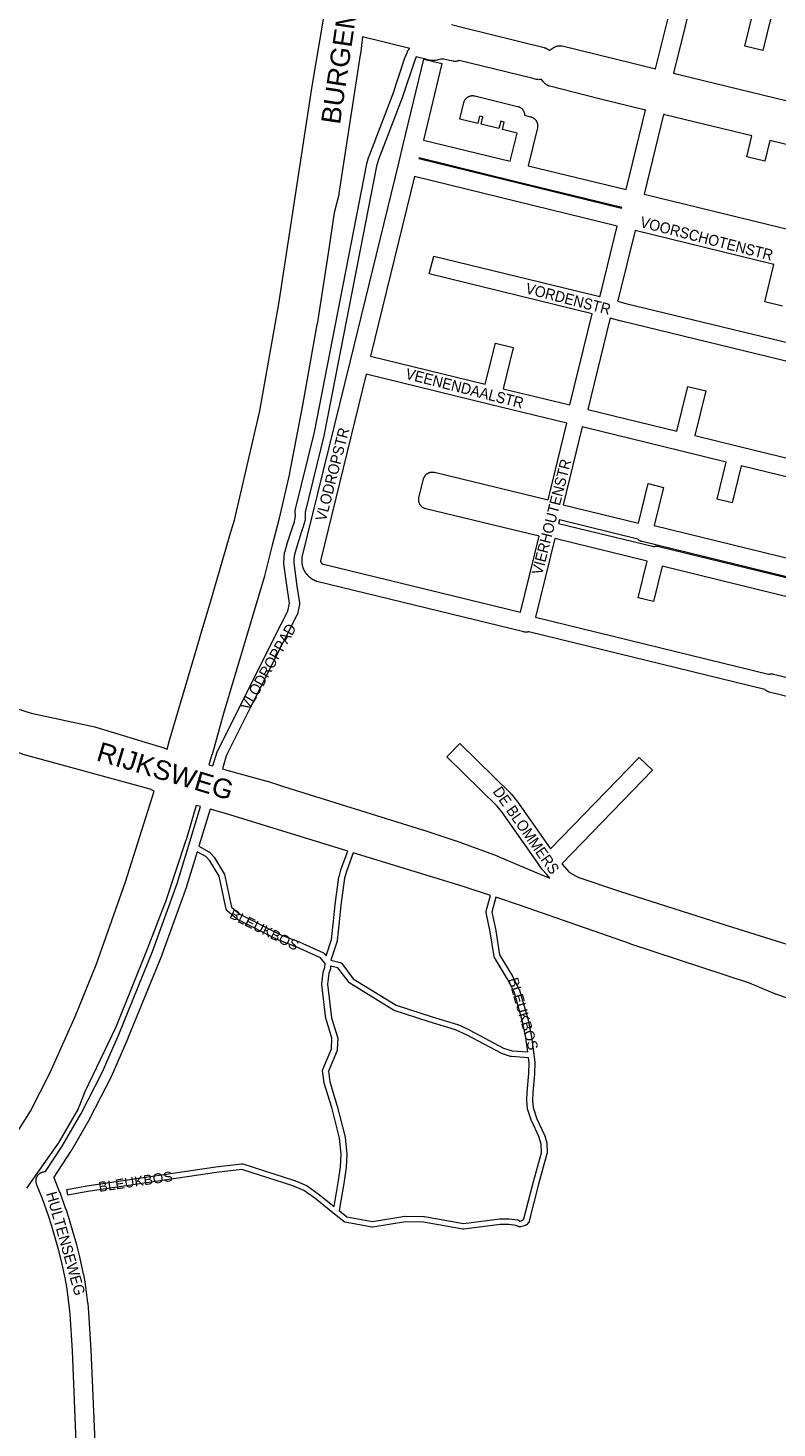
# Model space of a CAD drawing. Header units: metres. Extents: x 123819 to 142731, y 393440 to 405763.
# Tile 13 of 256: x 125895 to 126423, y 397426 to 398413. Entities that reach past the tile are written whole.
import ezdxf
from ezdxf.enums import TextEntityAlignment as Align

# ---------------------------------------------------------------- set-up
doc = ezdxf.new("R2010")
doc.units = ezdxf.units.M
doc.header["$MEASUREMENT"] = 0
for name, color, linetype, lineweight in [('gs-anno-wegen algemeen tekst', 7, 'Continuous', 0), ('gs-knt-aanvullende hoofdweg', 7, 'Continuous', 0), ('gs-knt-hoofdweg', 7, 'Continuous', 0), ('gs-knt-paden', 7, 'Continuous', 0), ('gs-knt-wegen algemeen', 7, 'Continuous', 0), ('gs-vlk-plantopografie wegen algemeen', 7, 'Continuous', 0)]:
    doc.layers.add(name, color=color, linetype=linetype, lineweight=lineweight)
doc.styles.add('1.25mm', font='arial.ttf', dxfattribs={"height": 0.002})
doc.styles.add('Style-Arial', font='arial.ttf')

msp = doc.modelspace()

# ---------------------------------------------------------------- linework, layer by layer
at = {"layer": 'gs-anno-wegen algemeen tekst', "color": 7, "linetype": 'Continuous', "flags": 128}
for points in [[(126262.04, 398080.64), (126275.13, 398134.57)], [(126285.84, 398131.95), (126272.51, 398077.06)], [(126398.21, 398104.46), (126391.86, 398078.48), (126391.85, 398078.48)], [(126343.28, 398089.34), (126336.68, 398062.4)], [(126325.11, 398052.85), (126269.89, 398066.36)], [(126269.3, 398063.95), (126336.45, 398047.53)], [(126242.48, 398001.28), (126255.71, 398054.89)], [(126266.66, 398053.25), (126252.95, 397997.69)], [(126342.31, 398033.72), (126336.19, 398008.71), (126336.18, 398008.71)], [(126252.95, 397997.69), (126417.41, 397957.45)], [(126414.79, 397946.75), (126248.33, 397987.47)], [(126414.8, 397946.75), (126414.79, 397946.75), (126414.79, 397946.75)]]:
    msp.add_lwpolyline(points, dxfattribs=at)
for points in [[(126391.85, 398078.48), (126391.85, 398078.48), (126381.16, 398081.09, -0.368199), (126381.15, 398081.1), (126387.51, 398107.08)], [(126272.51, 398077.06), (126325.74, 398064.04), (126332.57, 398091.96, -0.384774), (126332.58, 398091.97), (126343.26, 398089.35), (126343.27, 398089.35, -0.399813), (126343.28, 398089.34), (126343.28, 398089.34)], [(126336.18, 398008.71), (126336.18, 398008.71), (126325.49, 398011.32, -0.368201), (126325.49, 398011.33), (126331.84, 398037.31), (126266.66, 398053.25)]]:
    msp.add_lwpolyline(points, format="xyb", dxfattribs=at)
at = {"layer": 'gs-knt-aanvullende hoofdweg', "color": 7, "linetype": 'Continuous', "flags": 128}
for points in [[(126193.69, 398415.84), (126201.98, 398413.78), (126259.11, 398399.61), (126259.12, 398399.61), (126259.47, 398399.51), (126259.47, 398399.51), (126259.82, 398399.4), (126259.82, 398399.4), (126260.16, 398399.27), (126260.17, 398399.26), (126260.5, 398399.12), (126260.5, 398399.12), (126260.83, 398398.95), (126260.83, 398398.95), (126261.15, 398398.77), (126261.15, 398398.77), (126261.46, 398398.58), (126261.76, 398398.36), (126262.06, 398398.14), (126262.33, 398397.9), (126262.6, 398397.65), (126262.6, 398397.65), (126262.6, 398397.65)], [(126164.46, 398398.99), (126130.99, 398407.19)], [(126262.6, 398397.65), (126262.63, 398397.62), (126266.28, 398399.83), (126266.6, 398400.01), (126266.93, 398400.17), (126267.27, 398400.32), (126267.61, 398400.46), (126267.96, 398400.58), (126268.31, 398400.67), (126268.67, 398400.76), (126269.03, 398400.82), (126269.39, 398400.87), (126269.76, 398400.9), (126270.13, 398400.91), (126270.5, 398400.9), (126270.86, 398400.88), (126271.23, 398400.83), (126271.59, 398400.77), (126271.95, 398400.7), (126321.63, 398388.59), (126336.76, 398384.91), (126337.12, 398384.81), (126337.47, 398384.7), (126337.78, 398384.58)], [(126330.67, 398355.52), (126330.44, 398355.55), (126330.4, 398355.55), (126330.07, 398355.61), (126330.05, 398355.61), (126329.71, 398355.69), (126297.9, 398363.53), (126297.86, 398363.54), (126263.18, 398372.29), (126262.83, 398372.39), (126262.48, 398372.5), (126262.14, 398372.64), (126261.81, 398372.79), (126261.48, 398372.95), (126261.16, 398373.13), (126260.85, 398373.33), (126260.55, 398373.54), (126260.26, 398373.76), (126259.99, 398374), (126259.72, 398374.25), (126259.47, 398374.52), (126259.23, 398374.79), (126259, 398375.08), (126258.79, 398375.38), (126257.23, 398377.17), (126256.87, 398377.09), (126256.51, 398377.02), (126256.14, 398376.98), (126255.78, 398376.95), (126255.41, 398376.94), (126255.04, 398376.95), (126254.67, 398376.97), (126254.31, 398377.01), (126253.95, 398377.07), (126253.59, 398377.15), (126250.56, 398377.89), (126199.22, 398390.48)], [(126350.44, 398381.51), (126350.67, 398381.48), (126350.71, 398381.47), (126351.03, 398381.42), (126351.06, 398381.41), (126351.39, 398381.34), (126351.4, 398381.34), (126355.01, 398380.46), (126445.95, 398358.28), (126445.99, 398358.27), (126446.46, 398358.16)], [(126405.69, 398337.22), (126344.35, 398352.15), (126344.3, 398352.17), (126343.99, 398352.25), (126343.95, 398352.26), (126343.64, 398352.36), (126343.6, 398352.37), (126343.33, 398352.47)], [(126672.28, 398271.99), (126657.14, 398275.62), (126657.03, 398275.64), (126633.72, 398281.59), (126633.71, 398281.6), (126518.44, 398309.58), (126518.42, 398309.59), (126518.4, 398309.59), (126503.56, 398313.22), (126503.5, 398313.24), (126496.21, 398315.09), (126480.66, 398318.94), (126480.66, 398318.94), (126468.76, 398321.75), (126468.7, 398321.76), (126468.69, 398321.76), (126418.34, 398334.13)]]:
    msp.add_lwpolyline(points, dxfattribs=at)
at = {"layer": 'gs-knt-hoofdweg', "color": 7, "linetype": 'Continuous', "flags": 128}
for points in [[(125993.15, 397904.56), (125994.73, 397909.96), (126016.2, 397983.3), (126016.22, 397983.38), (126023.57, 398007.56), (126037.2, 398054.75), (126037.23, 398054.85), (126040.68, 398066.26), (126058.66, 398143.26), (126072.1, 398218.87), (126095.54, 398372.31), (126095.57, 398372.45), (126103.83, 398420.99)], [(126130.99, 398407.19), (126129.51, 398394.84), (126129.47, 398394.58), (126114.45, 398296.57), (126114.4, 398296.31), (126114.35, 398296.06), (126114.29, 398295.8), (126111.02, 398283.01), (126106.79, 398254.58), (126106.78, 398254.52), (126098.96, 398204.52), (126098.93, 398204.34), (126088.65, 398147.28), (126088.64, 398147.21), (126079.59, 398099.51), (126079.53, 398099.22), (126072.33, 398067.62), (126072.27, 398067.39), (126067.39, 398048.61), (126062.02, 398026.98), (126061.92, 398026.62), (126033.11, 397929.89), (126024.89, 397900.97), (126024.83, 397900.77), (126022.62, 397893.71)], [(125984.08, 397875.13), (125981.39, 397876.41), (125891.7, 397900.92), (125891.38, 397901.01), (125827.23, 397921.44), (125736.33, 397948.97)], [(125833.64, 397950.28), (125897.34, 397930), (125942.31, 397920.31), (125942.64, 397920.24), (125942.97, 397920.14), (125990.88, 397905.5), (125991.18, 397905.4), (125991.48, 397905.29), (125991.77, 397905.17), (125993.15, 397904.56)], [(126022.62, 397893.71), (126025.54, 397892.81)], [(126032.25, 397890.75), (126035.35, 397889.8)], [(126035.35, 397889.8), (126063.58, 397882.14), (126063.93, 397882.04), (126075.27, 397878.4), (126173.43, 397847.72), (126173.56, 397847.68), (126196.86, 397839.95), (126197.09, 397839.87), (126225.93, 397829.31), (126226.12, 397829.24), (126226.31, 397829.16), (126252.25, 397818.11), (126263.18, 397813.66)], [(125654.49, 397421.66), (125701.6, 397454.76), (125722.6, 397470.25), (125746.7, 397489.29), (125777.34, 397514.39), (125796.37, 397530.66), (125821.81, 397553.53), (125843.45, 397577.14), (125859.5, 397597.48), (125859.66, 397597.68), (125866.19, 397605.42), (125882.42, 397626.5), (125896.99, 397649.19), (125910.64, 397676.66), (125928.44, 397715.96), (125943.3, 397752.59), (125963.91, 397811.03), (125984.08, 397875.13)], [(126013.76, 397864.95), (126006.6, 397840.7), (126006.52, 397840.45), (125992.09, 397796.86), (125992.03, 397796.67), (125991.95, 397796.47), (125979.12, 397763.54), (125979.1, 397763.47), (125957.15, 397708.59), (125957.05, 397708.34), (125956.94, 397708.1), (125935.25, 397662.88), (125930.87, 397651.98), (125930.72, 397651.64), (125930.56, 397651.31), (125930.38, 397650.98), (125916.78, 397627.33), (125916.59, 397627.01), (125916.39, 397626.71), (125893.98, 397594.86)], [(126016.84, 397864.11), (126013.76, 397864.95)], [(126120.69, 397832.8), (126034.44, 397859.37), (126023.63, 397862.28)], [(126221.35, 397801.4), (126201.94, 397807.85), (126124.53, 397831.62)], [(126271.56, 397823.86), (126276.71, 397817.95), (126282.8, 397814.26), (126313, 397804.28), (126388.15, 397780.34), (126442.25, 397763.37)], [(126519.22, 397701.97), (126460.76, 397718.79), (126460.41, 397718.9), (126422.43, 397731.78), (126422.15, 397731.88), (126421.87, 397732), (126404.03, 397739.59), (126320.3, 397767.18), (126320.16, 397767.22), (126241.7, 397794.63), (126225.17, 397800.13)]]:
    msp.add_lwpolyline(points, dxfattribs=at)
at = {"layer": 'gs-knt-paden', "color": 7, "linetype": 'Continuous', "flags": 128}
msp.add_lwpolyline([(126225.17, 397800.13), (126222.3, 397789.73), (126225.01, 397776.65), (126225.03, 397776.56), (126227.7, 397759.49), (126236.74, 397744.46), (126236.77, 397744.41), (126236.8, 397744.36), (126241.64, 397735.1), (126241.67, 397735.03), (126241.71, 397734.96), (126241.74, 397734.88), (126241.76, 397734.81), (126241.79, 397734.73), (126247.85, 397713.65), (126247.87, 397713.57), (126247.89, 397713.49), (126250.24, 397701.75), (126250.26, 397701.68), (126250.27, 397701.6), (126252.48, 397683.8), (126252.49, 397683.71), (126252.5, 397683.62), (126252.5, 397683.53), (126252.41, 397675.65), (126252.41, 397675.57), (126252.4, 397675.49), (126251.22, 397662.47), (126250.91, 397656.88), (126251.35, 397651.92), (126254.07, 397643.82), (126259.21, 397632.9), (126259.25, 397632.83), (126259.27, 397632.76), (126259.3, 397632.69), (126259.32, 397632.62), (126261.02, 397626.9), (126261.05, 397626.81), (126261.07, 397626.72), (126261.08, 397626.63), (126261.1, 397626.54), (126261.1, 397626.45), (126261.11, 397626.35), (126261.2, 397619.7), (126261.2, 397619.6), (126261.19, 397619.51), (126261.18, 397619.41), (126261.17, 397619.32), (126261.15, 397619.23), (126261.12, 397619.14), (126255.23, 397597.78), (126248.69, 397571.81), (126248.66, 397571.73), (126248.63, 397571.64), (126248.6, 397571.56), (126248.57, 397571.47), (126248.53, 397571.39), (126248.49, 397571.32), (126248.44, 397571.24), (126248.39, 397571.16), (126248.34, 397571.09), (126248.28, 397571.02), (126246.89, 397569.34), (126246.83, 397569.27), (126246.77, 397569.2), (126246.7, 397569.14), (126246.63, 397569.08), (126246.56, 397569.02), (126246.49, 397568.97), (126246.41, 397568.92), (126246.33, 397568.87), (126246.25, 397568.83), (126246.17, 397568.79), (126246.08, 397568.75), (126246, 397568.72), (126245.91, 397568.69), (126242.46, 397567.69), (126242.36, 397567.66), (126242.27, 397567.64), (126242.18, 397567.63), (126242.08, 397567.61), (126241.99, 397567.61), (126241.89, 397567.61), (126241.8, 397567.61), (126241.71, 397567.61), (126241.61, 397567.62), (126241.52, 397567.64), (126241.43, 397567.66), (126241.33, 397567.68), (126241.24, 397567.71), (126241.15, 397567.75), (126241.07, 397567.78), (126240.98, 397567.82), (126240.9, 397567.87), (126239.46, 397568.68), (126234.2, 397569.28), (126228.22, 397569.21), (126202.4, 397566.02), (126202.32, 397566.01), (126202.23, 397566.01), (126202.15, 397566.01), (126202.06, 397566.01), (126201.98, 397566.01), (126201.89, 397566.02), (126201.81, 397566.04), (126174.1, 397570.9), (126161.26, 397571.16), (126138.31, 397567.39), (126138.23, 397567.38), (126138.14, 397567.37), (126138.05, 397567.37), (126137.96, 397567.36), (126137.87, 397567.37), (126137.79, 397567.37), (126137.7, 397567.38), (126137.61, 397567.4), (126118.77, 397570.97), (126118.68, 397570.99), (126118.58, 397571.02), (126118.49, 397571.05), (126118.4, 397571.08), (126118.31, 397571.12), (126118.22, 397571.16), (126118.14, 397571.21), (126118.05, 397571.26), (126117.97, 397571.31), (126117.9, 397571.37), (126111.19, 397576.7), (126111.18, 397576.71), (126097.36, 397587.84), (126089.77, 397593.28), (126081.78, 397596.63), (126045.81, 397608.14), (126028.04, 397606.06), (125937.25, 397592.58), (125923.18, 397589.98), (125923.18, 397589.98, -0.462824), (125923.17, 397589.98), (125923.17, 397589.98), (125922.44, 397593.92, -0.371359), (125922.45, 397593.93), (125936.55, 397596.54), (125936.62, 397596.55), (126027.48, 397610.04), (126027.54, 397610.04), (126045.78, 397612.19), (126045.87, 397612.2), (126045.97, 397612.2), (126046.06, 397612.2), (126046.16, 397612.2), (126046.25, 397612.19), (126046.35, 397612.17), (126046.44, 397612.15), (126046.53, 397612.13), (126046.62, 397612.11), (126083.08, 397600.43), (126083.17, 397600.4), (126083.25, 397600.37), (126091.53, 397596.9), (126091.61, 397596.87), (126091.69, 397596.83), (126091.77, 397596.78), (126091.85, 397596.73), (126091.92, 397596.68), (126099.75, 397591.07), (126099.8, 397591.04), (126099.84, 397591.01), (126111.03, 397582), (126114.12, 397600.41), (126115.52, 397610.1), (126115.99, 397618.98), (126114.78, 397630.15), (126109.29, 397651.75), (126104, 397668.97), (126103.97, 397669.05), (126103.95, 397669.14), (126103.93, 397669.22), (126103.92, 397669.31), (126102.9, 397677.65), (126102.89, 397677.74), (126102.89, 397677.84), (126102.89, 397677.93), (126102.89, 397678.03), (126102.9, 397678.12), (126102.91, 397678.22), (126102.93, 397678.31), (126102.95, 397678.4), (126102.98, 397678.49), (126103.01, 397678.58), (126103.04, 397678.67), (126109.22, 397693.31), (126109.49, 397700.7), (126105.33, 397714.11), (126105.31, 397714.2), (126105.29, 397714.29), (126105.27, 397714.38), (126105.26, 397714.47), (126102.35, 397738.54), (126102.34, 397738.63), (126102.33, 397738.73), (126102.33, 397738.82), (126102.34, 397738.92), (126102.35, 397739.01), (126103.29, 397747.02), (126103.3, 397747.1), (126103.31, 397747.18), (126103.33, 397747.26), (126103.35, 397747.34), (126103.37, 397747.42), (126104.46, 397750.71), (126104.62, 397753.45), (126101.44, 397757.46), (126084.78, 397765.04), (126071.96, 397769.92), (126071.9, 397769.94), (126071.84, 397769.97), (126071.78, 397770), (126042.51, 397784.68), (126042.43, 397784.72), (126042.36, 397784.77), (126042.29, 397784.81), (126042.22, 397784.86), (126042.15, 397784.91), (126042.08, 397784.97), (126035.56, 397790.68), (126035.5, 397790.74), (126035.43, 397790.81), (126035.37, 397790.88), (126035.31, 397790.95), (126035.26, 397791.02), (126035.2, 397791.1), (126035.16, 397791.17), (126035.11, 397791.25), (126035.07, 397791.34), (126035.03, 397791.42), (126035, 397791.5), (126034.97, 397791.59), (126034.94, 397791.68), (126034.92, 397791.77), (126029.91, 397814.97), (126023.25, 397825.83), (126020.52, 397828.89), (126014.45, 397832.2)], format="xyb", dxfattribs=at)
for points in [[(126015.65, 397836.13), (126022.75, 397832.25), (126022.83, 397832.21), (126022.9, 397832.16), (126022.97, 397832.11), (126023.04, 397832.06), (126023.11, 397832), (126023.17, 397831.95), (126023.23, 397831.89), (126023.29, 397831.82), (126026.37, 397828.37), (126026.43, 397828.3), (126026.48, 397828.23), (126026.53, 397828.16), (126026.58, 397828.08), (126033.51, 397816.78), (126033.56, 397816.7), (126033.61, 397816.61), (126033.65, 397816.53), (126033.68, 397816.44), (126033.71, 397816.34), (126033.74, 397816.25), (126033.76, 397816.16), (126038.71, 397793.27), (126044.54, 397788.16), (126073.49, 397773.64), (126086.27, 397768.78), (126086.33, 397768.75), (126086.39, 397768.73), (126103.54, 397760.92), (126103.63, 397760.88), (126103.71, 397760.83), (126103.79, 397760.78), (126103.87, 397760.73), (126103.95, 397760.67), (126104.02, 397760.61), (126104.09, 397760.55), (126104.16, 397760.48), (126104.22, 397760.41), (126104.29, 397760.34)], [(126104.29, 397760.34), (126105.48, 397758.84), (126109.17, 397770.27), (126110.64, 397783.22), (126111.7, 397795), (126111.7, 397795.06), (126111.71, 397795.11), (126114.43, 397814.41), (126114.45, 397814.5), (126114.47, 397814.59), (126114.49, 397814.68), (126116.02, 397820.16), (126116.05, 397820.24), (126116.07, 397820.31), (126120.69, 397832.8)], [(126124.53, 397831.62), (126119.87, 397819), (126118.4, 397813.72), (126115.7, 397794.59), (126114.64, 397782.84), (126114.64, 397782.79), (126113.14, 397769.61), (126113.13, 397769.53), (126113.12, 397769.45), (126113.1, 397769.38), (126113.08, 397769.3), (126113.06, 397769.22), (126108.68, 397755.7), (126115.31, 397754.16), (126115.4, 397754.14), (126115.49, 397754.11), (126115.58, 397754.08), (126115.66, 397754.04), (126115.75, 397754), (126115.83, 397753.96), (126115.91, 397753.91), (126115.99, 397753.86), (126116.06, 397753.81), (126116.14, 397753.75), (126116.21, 397753.69), (126116.27, 397753.62), (126116.34, 397753.56), (126116.4, 397753.49), (126116.46, 397753.41), (126124.56, 397742.72), (126154.89, 397724.04), (126179.36, 397716.15), (126197.94, 397710.39), (126198.01, 397710.37), (126198.09, 397710.34), (126198.16, 397710.31), (126206.55, 397706.6), (126206.61, 397706.57), (126206.68, 397706.53), (126230.48, 397693.82), (126236.53, 397691.74), (126247.53, 397691.06), (126246.29, 397701.03), (126243.96, 397712.62), (126237.98, 397733.42), (126233.26, 397742.44), (126224.06, 397757.75), (126224.01, 397757.84), (126223.96, 397757.93), (126223.92, 397758.01), (126223.89, 397758.1), (126223.86, 397758.2), (126223.83, 397758.29), (126223.81, 397758.38), (126223.79, 397758.48), (126221.07, 397775.89), (126218.27, 397789.39), (126218.25, 397789.49), (126218.24, 397789.58), (126218.23, 397789.68), (126218.23, 397789.77), (126218.23, 397789.87), (126218.23, 397789.96), (126218.24, 397790.06), (126218.26, 397790.15), (126218.28, 397790.24), (126218.3, 397790.33), (126221.35, 397801.4)], [(126118.09, 397599.76), (126114.62, 397579.11), (126120.01, 397574.83), (126138.01, 397571.42), (126160.79, 397575.16), (126160.88, 397575.17), (126160.97, 397575.18), (126161.07, 397575.18), (126161.16, 397575.18), (126174.34, 397574.92), (126174.41, 397574.92), (126174.49, 397574.91), (126174.57, 397574.9), (126174.64, 397574.89), (126202.21, 397570.05), (126227.83, 397573.21), (126227.91, 397573.22), (126227.98, 397573.22), (126228.05, 397573.22), (126234.28, 397573.3), (126234.36, 397573.3), (126234.45, 397573.3), (126234.53, 397573.29), (126240.33, 397572.63), (126240.42, 397572.62), (126240.51, 397572.6), (126240.59, 397572.58), (126240.68, 397572.56), (126240.77, 397572.53), (126240.85, 397572.5), (126240.93, 397572.46), (126241.02, 397572.42), (126241.09, 397572.38), (126242.15, 397571.78), (126244.19, 397572.38), (126244.9, 397573.24), (126251.33, 397598.79), (126251.34, 397598.83), (126257.17, 397619.93), (126257.09, 397626.02), (126255.51, 397631.32), (126250.38, 397642.21), (126250.35, 397642.28), (126250.32, 397642.35), (126250.29, 397642.43), (126247.47, 397650.87), (126247.44, 397650.96), (126247.42, 397651.05), (126247.4, 397651.15), (126247.38, 397651.24), (126247.37, 397651.33), (126246.89, 397656.66), (126246.89, 397656.76), (126246.89, 397656.86), (126246.89, 397656.95), (126247.21, 397662.72), (126247.21, 397662.79), (126248.39, 397675.77), (126248.48, 397683.44), (126248.03, 397687), (126236.01, 397687.74), (126235.92, 397687.75), (126235.83, 397687.76), (126235.74, 397687.78), (126235.66, 397687.8), (126235.57, 397687.82), (126235.48, 397687.85), (126229.02, 397690.07), (126228.94, 397690.1), (126228.87, 397690.13), (126228.8, 397690.16), (126228.73, 397690.2), (126204.85, 397702.95), (126196.64, 397706.59), (126178.16, 397712.31), (126178.14, 397712.32), (126153.42, 397720.28), (126153.33, 397720.32), (126153.24, 397720.35), (126153.15, 397720.39), (126153.07, 397720.44), (126152.98, 397720.49), (126122.13, 397739.5), (126122.05, 397739.55), (126121.97, 397739.6), (126121.9, 397739.66), (126121.83, 397739.72), (126121.76, 397739.78), (126121.7, 397739.85), (126121.64, 397739.92), (126121.58, 397739.99), (126113.69, 397750.41), (126108.54, 397751.61), (126108.46, 397750.22), (126108.45, 397750.13), (126108.44, 397750.05), (126108.43, 397749.96), (126108.41, 397749.87), (126108.39, 397749.79), (126108.36, 397749.7), (126107.26, 397746.35), (126106.37, 397738.78), (126109.22, 397715.13), (126113.43, 397701.57), (126113.46, 397701.47), (126113.48, 397701.38), (126113.5, 397701.28), (126113.51, 397701.19), (126113.52, 397701.09), (126113.52, 397701), (126113.52, 397700.9), (126113.23, 397692.79), (126113.22, 397692.7), (126113.21, 397692.61), (126113.2, 397692.52), (126113.18, 397692.43), (126113.16, 397692.34), (126113.13, 397692.26), (126113.1, 397692.17), (126113.07, 397692.09), (126106.96, 397677.6), (126107.89, 397669.98), (126113.15, 397652.88), (126113.17, 397652.83), (126113.18, 397652.79), (126118.71, 397631), (126118.73, 397630.91), (126118.75, 397630.82), (126118.76, 397630.72), (126120, 397619.25), (126120.01, 397619.17), (126120.01, 397619.09), (126120.01, 397619.01), (126120.01, 397618.93), (126119.53, 397609.8), (126119.52, 397609.71), (126119.51, 397609.62), (126118.1, 397599.82), (126118.09, 397599.77), (126118.09, 397599.77), (126118.09, 397599.76)]]:
    msp.add_lwpolyline(points, dxfattribs=at)
at = {"layer": 'gs-knt-wegen algemeen', "color": 7, "linetype": 'Continuous', "flags": 128}
for points in [[(126337.78, 398384.58), (126353.57, 398448.89), (126353.68, 398449.98)], [(126366.45, 398446.86), (126366.44, 398446.84), (126366.39, 398446.54), (126366.33, 398446.24), (126350.44, 398381.51)], [(126187.01, 398388.43), (126173.97, 398334.35)], [(126316.94, 398299.38), (126330.67, 398355.52)], [(126343.33, 398352.47), (126329.59, 398296.29)], [(126245.37, 398351.79), (126249.61, 398350.74), (126249.92, 398350.66), (126250.22, 398350.56), (126250.52, 398350.45), (126250.81, 398350.32), (126251.1, 398350.18), (126251.38, 398350.02), (126251.65, 398349.85), (126251.91, 398349.67), (126252.16, 398349.47), (126252.41, 398349.27), (126252.64, 398349.05), (126252.86, 398348.82), (126253.07, 398348.58), (126253.27, 398348.33), (126253.45, 398348.07), (126253.62, 398347.8), (126253.78, 398347.52), (126253.93, 398347.23), (126254.06, 398346.94), (126254.18, 398346.65), (126254.28, 398346.34), (126254.36, 398346.04), (126254.44, 398345.73), (126254.49, 398345.41), (126254.53, 398345.09), (126254.56, 398344.78), (126254.57, 398344.46), (126254.56, 398344.14), (126254.54, 398343.82), (126254.5, 398343.5), (126254.45, 398343.19), (126254.38, 398342.88), (126247.87, 398316.27), (126316.94, 398299.38)], [(126418.34, 398334.13), (126414.74, 398319.43), (126414.74, 398319.43)], [(126170.9, 398321.7), (126170.79, 398321.23)], [(126170.79, 398321.23), (126313.73, 398286.27), (126313.84, 398286.74)], [(126313.84, 398286.74), (126238.46, 398305.17), (126170.9, 398321.7)], [(126167.69, 398308.59), (126136.69, 398181.84)], [(126310.64, 398273.62), (126167.69, 398308.59)], [(126329.59, 398296.29), (126434.71, 398270.57)], [(126298.37, 398223.9), (126299.06, 398226.3), (126310.64, 398273.62)], [(126323.28, 398270.53), (126311.67, 398223.07), (126311.6, 398222.81), (126310.99, 398220.68)], [(126277.24, 398147.46), (126292.94, 398211.83)], [(126305.8, 398208.59), (126305.42, 398208.05), (126305.42, 398208.04), (126289.89, 398144.36)], [(126237.37, 398187.88), (126230.29, 398158.94), (126277.24, 398147.46)], [(126133.59, 398169.19), (126101.39, 398037.59), (126101.4, 398037.55), (126101.4, 398037.51), (126101.4, 398037.47), (126101.41, 398037.43), (126101.41, 398037.39), (126101.42, 398037.35), (126101.42, 398037.31), (126101.43, 398037.27), (126101.44, 398037.23), (126101.44, 398037.2), (126101.45, 398037.16), (126101.46, 398037.12), (126101.47, 398037.08), (126101.48, 398037.04), (126101.49, 398037), (126101.5, 398036.96), (126101.52, 398036.92), (126101.53, 398036.89), (126101.54, 398036.85), (126101.56, 398036.81), (126101.57, 398036.77), (126101.59, 398036.73), (126101.6, 398036.7), (126101.62, 398036.66), (126101.63, 398036.62), (126101.65, 398036.59), (126101.67, 398036.55), (126101.69, 398036.52), (126101.71, 398036.48), (126101.73, 398036.45), (126101.75, 398036.41), (126101.77, 398036.38)], [(126275.13, 398134.57), (126220.87, 398147.84), (126133.59, 398169.19)], [(126387.51, 398107.08), (126356, 398114.79), (126285.84, 398131.95)], [(126255.71, 398054.89), (126175.66, 398074.22), (126175.36, 398074.3), (126175.06, 398074.4), (126174.77, 398074.5), (126174.49, 398074.63), (126174.21, 398074.76), (126173.93, 398074.91), (126173.67, 398075.07), (126173.41, 398075.25), (126173.16, 398075.43), (126172.92, 398075.63), (126172.69, 398075.84), (126172.48, 398076.06), (126172.27, 398076.29), (126172.07, 398076.53), (126171.88, 398076.77), (126171.71, 398077.03), (126171.55, 398077.3), (126171.4, 398077.57), (126171.26, 398077.85), (126171.14, 398078.13), (126171.03, 398078.43), (126170.94, 398078.72), (126170.86, 398079.02), (126170.79, 398079.32), (126170.74, 398079.63), (126170.71, 398079.94), (126170.68, 398080.25), (126170.68, 398080.56), (126170.68, 398080.87), (126170.71, 398081.18), (126170.74, 398081.49), (126170.8, 398081.79), (126170.86, 398082.1), (126174.07, 398095.21), (126174.15, 398095.52), (126174.25, 398095.82), (126174.37, 398096.12), (126174.49, 398096.41), (126174.64, 398096.7), (126174.79, 398096.97), (126174.96, 398097.25), (126175.14, 398097.51), (126175.34, 398097.76), (126175.54, 398098), (126175.76, 398098.24), (126175.99, 398098.46), (126176.23, 398098.67), (126176.48, 398098.86), (126176.74, 398099.05), (126177.01, 398099.22), (126177.29, 398099.38), (126177.57, 398099.53), (126177.86, 398099.66), (126178.16, 398099.78), (126178.46, 398099.88), (126178.77, 398099.96), (126179.08, 398100.04), (126179.39, 398100.09), (126179.71, 398100.14), (126180.02, 398100.16), (126180.34, 398100.17), (126180.66, 398100.17), (126180.98, 398100.15), (126181.3, 398100.11), (126181.61, 398100.06), (126181.92, 398099.99), (126262.04, 398080.64)], [(126461.78, 398088.91), (126398.21, 398104.46)], [(126269.89, 398066.36), (126269.3, 398063.95)], [(126336.68, 398062.4), (126480.88, 398027.12), (126480.89, 398027.12), (126480.89, 398027.12)], [(126471.47, 398016.02), (126328.24, 398051.06), (126327.93, 398051.14), (126327.63, 398051.24), (126327.33, 398051.35), (126327.03, 398051.48), (126326.75, 398051.62), (126326.47, 398051.78), (126326.2, 398051.95), (126325.94, 398052.13), (126325.68, 398052.33), (126325.44, 398052.53), (126325.21, 398052.75), (126325.11, 398052.85)], [(126336.45, 398047.53), (126336.58, 398047.57), (126336.89, 398047.66), (126337.2, 398047.73), (126337.51, 398047.79), (126337.83, 398047.83), (126338.15, 398047.85), (126338.47, 398047.86), (126338.79, 398047.85), (126339.11, 398047.83), (126339.42, 398047.8), (126339.74, 398047.74), (126340.05, 398047.67), (126471.36, 398015.56)], [(126101.77, 398036.38), (126101.77, 398036.37), (126101.77, 398036.37)], [(126101.77, 398036.38), (126101.77, 398036.37), (126101.77, 398036.37)], [(126101.77, 398036.37), (126101.79, 398036.34), (126101.81, 398036.31), (126101.83, 398036.27), (126101.85, 398036.24), (126101.88, 398036.21), (126101.9, 398036.17), (126101.92, 398036.14), (126101.95, 398036.11), (126101.97, 398036.08), (126102, 398036.05), (126102.03, 398036.02), (126102.05, 398035.99), (126102.08, 398035.96), (126102.11, 398035.93), (126102.13, 398035.9), (126102.16, 398035.87), (126102.19, 398035.84), (126102.22, 398035.82), (126102.25, 398035.79), (126102.28, 398035.76), (126102.31, 398035.74), (126102.34, 398035.71), (126102.37, 398035.69), (126102.4, 398035.66), (126102.43, 398035.64), (126102.47, 398035.61), (126102.5, 398035.59), (126102.53, 398035.57), (126102.56, 398035.55), (126102.6, 398035.52), (126102.63, 398035.5), (126102.66, 398035.48), (126242.48, 398001.28)], [(126090.63, 398029.64), (126090.62, 398029.64), (126090.62, 398029.64)], [(126090.63, 398029.64), (126090.62, 398029.64), (126090.62, 398029.64)], [(126246.63, 397987.15), (126246.63, 397987.15), (126246.63, 397987.15), (126246.31, 397987.14), (126245.99, 397987.15), (126245.67, 397987.17), (126245.35, 397987.21), (126245.04, 397987.26), (126244.73, 397987.33), (126098.92, 398023), (126098.67, 398023.06), (126098.42, 398023.14), (126098.18, 398023.22), (126097.94, 398023.32), (126097.8, 398023.38), (126097.66, 398023.44), (126097.52, 398023.5), (126097.38, 398023.57), (126097.24, 398023.63), (126097.1, 398023.7), (126096.96, 398023.77), (126096.83, 398023.84), (126096.69, 398023.91), (126096.56, 398023.98), (126096.42, 398024.06), (126096.29, 398024.13), (126096.15, 398024.21), (126096.02, 398024.28), (126095.89, 398024.36), (126095.76, 398024.44), (126095.63, 398024.53), (126095.5, 398024.61), (126095.37, 398024.69), (126095.24, 398024.78), (126095.12, 398024.86), (126094.99, 398024.95), (126094.86, 398025.04), (126094.74, 398025.13), (126094.62, 398025.22), (126094.5, 398025.32), (126094.37, 398025.41), (126094.25, 398025.51), (126094.13, 398025.6), (126094.01, 398025.7), (126093.9, 398025.8), (126093.78, 398025.9), (126093.66, 398026), (126093.55, 398026.1), (126093.44, 398026.2), (126093.32, 398026.31), (126093.21, 398026.41), (126093.1, 398026.52), (126092.99, 398026.63), (126092.88, 398026.74), (126092.78, 398026.85), (126092.67, 398026.96), (126092.56, 398027.07), (126092.46, 398027.18), (126092.36, 398027.3), (126092.26, 398027.41), (126092.15, 398027.53), (126092.05, 398027.64), (126091.96, 398027.76), (126091.86, 398027.88), (126091.76, 398028), (126091.67, 398028.12), (126091.57, 398028.24), (126091.48, 398028.37), (126091.39, 398028.49), (126091.3, 398028.61), (126091.21, 398028.74), (126091.12, 398028.87), (126091.04, 398028.99), (126090.95, 398029.12), (126090.87, 398029.25), (126090.79, 398029.38), (126090.7, 398029.51), (126090.63, 398029.64)], [(126248.33, 397987.47), (126248.2, 397987.43), (126247.89, 397987.34), (126247.58, 397987.27), (126247.26, 397987.22), (126246.95, 397987.17), (126246.63, 397987.15)], [(126668.6, 397883.63), (126524.1, 397918.98), (126417.92, 397944.96), (126417.61, 397945.04), (126417.31, 397945.14), (126417.01, 397945.25), (126416.71, 397945.38), (126416.43, 397945.52), (126416.15, 397945.68), (126415.88, 397945.85), (126415.62, 397946.03), (126415.36, 397946.23), (126415.12, 397946.43), (126414.89, 397946.65), (126414.79, 397946.75)], [(126257.81, 397819.82), (126257.81, 397819.82), (126257.8, 397819.83)], [(126257.81, 397819.82), (126257.81, 397819.82), (126257.8, 397819.83)], [(126263.18, 397813.66), (126261, 397816.16), (126257.81, 397819.82)], [(125929.64, 397404.28), (125926.44, 397480.27), (125924.84, 397506.13), (125924.26, 397512.5), (125922.51, 397525.36), (125921.36, 397531.63), (125918.73, 397543.55), (125916.68, 397551.75), (125911.96, 397568.16), (125909.35, 397576.19), (125905.28, 397587.52), (125901.22, 397597.72), (125901.11, 397598.02), (125901.01, 397598.32), (125900.93, 397598.63), (125900.86, 397598.94), (125900.81, 397599.26), (125900.78, 397599.58), (125900.76, 397599.89), (125900.75, 397600.21), (125900.77, 397600.53), (125900.79, 397600.85), (125900.84, 397601.17), (125900.9, 397601.48), (125900.97, 397601.79), (125901.06, 397602.1), (125901.16, 397602.4), (125901.28, 397602.7), (125901.42, 397602.99), (125901.56, 397603.27), (125901.72, 397603.55), (125901.9, 397603.82), (125902.09, 397604.07), (125902.29, 397604.32), (125902.5, 397604.56), (125902.72, 397604.79), (125902.96, 397605.01), (125903.2, 397605.21), (125903.45, 397605.41), (125903.72, 397605.59), (125903.99, 397605.76), (125904.27, 397605.91), (125904.56, 397606.05), (125904.85, 397606.18), (125905.15, 397606.29), (125905.46, 397606.38), (125905.76, 397606.46), (125906.08, 397606.53), (125906.39, 397606.58), (125906.71, 397606.62), (125907.03, 397606.63), (125907.35, 397606.64), (125907.38, 397606.64)], [(125913.22, 397602.75), (125913.31, 397602.54), (125917.42, 397592.24), (125917.5, 397592.03), (125921.64, 397580.49), (125921.7, 397580.31), (125924.38, 397572.08), (125924.45, 397571.87), (125929.23, 397555.24), (125929.29, 397555.02), (125931.39, 397546.63), (125931.43, 397546.45), (125934.1, 397534.32), (125934.15, 397534.09), (125935.34, 397527.56), (125935.39, 397527.27), (125937.18, 397514.12), (125937.22, 397513.82), (125937.82, 397507.21), (125937.83, 397507.03), (125939.44, 397481.01), (125939.45, 397480.88), (125942.65, 397404.91)]]:
    msp.add_lwpolyline(points, dxfattribs=at)
for points in [[(126422.07, 398433.21), (126413.32, 398397.43, -0.384774), (126413.31, 398397.43), (126400.68, 398400.52, -0.368197), (126400.68, 398400.53), (126409.43, 398436.3)], [(126090.62, 398029.64), (126090.54, 398029.78), (126090.47, 398029.91), (126090.39, 398030.04), (126090.31, 398030.18), (126090.24, 398030.31), (126090.17, 398030.45), (126090.1, 398030.58), (126090.03, 398030.72), (126089.96, 398030.86), (126089.89, 398030.99), (126089.83, 398031.13), (126089.76, 398031.27), (126089.7, 398031.41), (126089.64, 398031.55), (126089.58, 398031.7), (126089.52, 398031.84), (126089.46, 398031.98), (126089.41, 398032.12), (126089.35, 398032.27), (126089.3, 398032.41), (126089.25, 398032.56), (126089.2, 398032.7), (126089.15, 398032.85), (126089.1, 398032.99), (126089.06, 398033.14), (126089.01, 398033.29), (126088.97, 398033.44), (126088.93, 398033.58), (126088.89, 398033.73), (126088.85, 398033.88), (126088.81, 398034.03), (126088.78, 398034.18), (126088.74, 398034.33), (126088.71, 398034.48), (126088.68, 398034.63), (126088.65, 398034.78), (126088.62, 398034.93), (126088.6, 398035.08), (126088.57, 398035.23), (126088.55, 398035.38), (126088.52, 398035.54), (126088.5, 398035.69), (126088.48, 398035.84), (126088.47, 398035.99), (126088.45, 398036.15), (126088.44, 398036.3), (126088.42, 398036.45), (126088.41, 398036.61), (126088.4, 398036.76), (126088.39, 398036.91), (126088.39, 398037.07), (126088.38, 398037.22), (126088.38, 398037.37), (126088.37, 398037.53), (126088.37, 398037.68), (126088.37, 398037.83), (126088.37, 398037.99), (126088.38, 398038.14), (126088.38, 398038.29), (126088.39, 398038.45), (126088.4, 398038.6), (126088.41, 398038.75), (126088.42, 398038.91), (126088.43, 398039.06), (126088.46, 398039.31), (126088.49, 398039.56), (126088.54, 398039.8), (126088.59, 398040.05), (126122.49, 398178.61), (126156.59, 398318), (126159.8, 398331.11), (126174.35, 398391.48, -0.384816), (126174.36, 398391.48), (126187, 398388.44, -0.368361), (126187.01, 398388.43)], [(126173.97, 398334.35), (126235.23, 398319.37), (126240.09, 398339.23), (126229.7, 398341.78, -0.368149), (126229.7, 398341.79), (126230.98, 398347.02), (126228.57, 398347.62), (126227.28, 398342.39, -0.384763), (126227.27, 398342.39), (126214.65, 398345.49, -0.368148), (126214.64, 398345.5), (126215.92, 398350.73), (126213.56, 398351.31), (126212.27, 398346.07, -0.384759), (126212.26, 398346.07), (126199.63, 398349.17, -0.368146), (126199.63, 398349.18), (126202.47, 398360.74), (126202.55, 398361.04), (126202.64, 398361.33), (126202.75, 398361.62), (126202.88, 398361.91), (126203.01, 398362.18), (126203.16, 398362.46), (126203.32, 398362.72), (126203.5, 398362.98), (126203.69, 398363.22), (126203.88, 398363.46), (126204.09, 398363.69), (126204.31, 398363.91), (126204.54, 398364.12), (126204.78, 398364.31), (126205.03, 398364.5), (126205.29, 398364.67), (126205.55, 398364.83), (126205.82, 398364.98), (126206.1, 398365.11), (126206.39, 398365.23), (126206.68, 398365.34), (126206.98, 398365.43), (126207.27, 398365.51), (126207.58, 398365.58), (126207.88, 398365.63), (126208.19, 398365.67), (126208.5, 398365.69), (126208.81, 398365.69), (126209.12, 398365.68), (126209.43, 398365.66), (126209.74, 398365.62), (126210.04, 398365.57), (126210.34, 398365.5), (126240.41, 398358.11), (126240.71, 398358.03), (126241.01, 398357.94), (126241.3, 398357.83), (126241.58, 398357.7), (126241.86, 398357.57), (126242.13, 398357.42), (126242.4, 398357.26), (126242.65, 398357.08), (126242.9, 398356.89), (126243.14, 398356.7), (126243.37, 398356.49), (126243.58, 398356.27), (126243.79, 398356.04), (126243.99, 398355.8), (126244.17, 398355.55), (126244.35, 398355.29), (126244.51, 398355.03), (126244.65, 398354.76), (126244.79, 398354.48), (126244.91, 398354.19), (126245.02, 398353.9), (126245.11, 398353.6), (126245.19, 398353.31), (126245.26, 398353), (126245.31, 398352.7), (126245.34, 398352.39), (126245.36, 398352.08), (126245.37, 398351.79)], [(126414.74, 398319.43), (126414.73, 398319.43), (126402.1, 398322.52, -0.368196), (126402.1, 398322.53), (126405.69, 398337.22)], [(126427.31, 398217.12), (126414.68, 398220.21, -0.368201), (126414.68, 398220.22), (126421.13, 398246.59), (126323.28, 398270.53)], [(126292.94, 398211.83), (126178.15, 398239.89, -0.368208), (126178.14, 398239.9), (126181.23, 398252.53, -0.384777), (126181.24, 398252.53), (126298.37, 398223.9)], [(126310.99, 398220.68), (126316.85, 398219.12), (126446.28, 398187.67, -0.368273), (126446.29, 398187.65), (126443.22, 398175.02, -0.384791), (126443.21, 398175.01), (126313.71, 398206.48), (126313.57, 398206.52), (126305.8, 398208.59)], [(126136.69, 398181.84), (126217.64, 398162.04), (126224.72, 398190.98, -0.384773), (126224.73, 398190.98), (126237.36, 398187.9), (126237.36, 398187.89, -0.399813), (126237.37, 398187.88), (126237.37, 398187.88)], [(126289.89, 398144.36), (126352.77, 398128.98), (126360.49, 398160.54, -0.384773), (126360.5, 398160.54), (126373.13, 398157.45, -0.368199), (126373.14, 398157.44), (126365.42, 398125.89), (126395.95, 398118.42), (126464.44, 398101.66)], [(126681.9, 397950.64), (126594.25, 397972.09), (126588.13, 397947.08, -0.384775), (126588.12, 397947.07), (126575.49, 397950.16, -0.368198), (126575.48, 397950.17), (126581.6, 397975.18), (126474.59, 398001.36), (126342.31, 398033.72)], [(126417.41, 397957.45), (126417.54, 397957.5), (126417.85, 397957.59), (126418.16, 397957.66), (126418.47, 397957.71), (126418.79, 397957.76), (126419.11, 397957.78), (126419.43, 397957.79), (126419.75, 397957.78), (126420.07, 397957.76), (126420.38, 397957.72), (126420.7, 397957.67), (126421.01, 397957.6), (126520.87, 397933.17), (126527.95, 397962.08, -0.384773), (126527.96, 397962.09), (126540.58, 397959), (126540.59, 397959, -0.399813), (126540.59, 397958.99), (126540.59, 397958.98)], [(126257.8, 397819.83), (126257.78, 397819.86), (126257.63, 397820.04), (126257.57, 397820.11), (126257.43, 397820.29), (126257.28, 397820.52), (126255.02, 397823.96), (126229.33, 397860.51), (126226.03, 397864.47), (126190.48, 397899.32, -0.390305), (126190.48, 397899.34), (126199.58, 397908.62, -0.384652), (126199.59, 397908.62), (126235.37, 397873.54), (126235.52, 397873.39), (126235.67, 397873.23), (126235.81, 397873.07), (126239.5, 397868.66), (126239.67, 397868.44), (126239.83, 397868.22)], [(126239.83, 397868.22), (126263.62, 397834.37), (126326.21, 397898.8, -0.367856), (126326.22, 397898.8), (126335.55, 397889.74, -0.366823), (126335.55, 397889.73), (126271.56, 397823.86)]]:
    msp.add_lwpolyline(points, format="xyb", dxfattribs=at)
at = {"layer": 'gs-vlk-plantopografie wegen algemeen', "color": 7, "linetype": 'Continuous', "flags": 128}
for points in [[(126025.54, 397892.81), (126027.61, 397899.78), (126028.5, 397902.77), (126028.55, 397902.92), (126028.6, 397903.07), (126028.66, 397903.21), (126028.73, 397903.35), (126045.82, 397937.31), (126069.07, 397983.73), (126069.08, 397983.75), (126078.31, 398001.89), (126079.5, 398007.56), (126077.86, 398018.66), (126077.85, 398018.7), (126075.57, 398035.45), (126075.55, 398035.6), (126075.54, 398035.75), (126075.54, 398035.91), (126075.54, 398036.06), (126075.67, 398039.33), (126075.67, 398039.45), (126075.68, 398039.56), (126076.05, 398043.08), (126076.07, 398043.24), (126076.1, 398043.39), (126076.13, 398043.55), (126076.18, 398043.7), (126077.9, 398049.57), (126077.94, 398049.67), (126081.69, 398061.08), (126082.72, 398064.21), (126083.6, 398067.67), (126083.67, 398069.73), (126083.51, 398071.81), (126083.5, 398071.97), (126083.5, 398072), (126083.5, 398072.13), (126083.5, 398072.18), (126083.5, 398072.29), (126083.51, 398072.37), (126083.52, 398072.45), (126083.53, 398072.55), (126083.54, 398072.6), (126083.56, 398072.73), (126083.56, 398072.76), (126083.6, 398072.92), (126097.15, 398128.18), (126134.07, 398317.5), (126134.11, 398317.66), (126134.15, 398317.82), (126135.57, 398322.64), (126135.61, 398322.77), (126135.66, 398322.9), (126152.34, 398366.5), (126161.23, 398393.08), (126161.28, 398393.2), (126161.32, 398393.3), (126161.33, 398393.33), (126162.69, 398396.64), (126162.79, 398396.87), (126162.97, 398397.22), (126163, 398397.27), (126163.04, 398397.37), (126163.09, 398397.45), (126163.13, 398397.51), (126163.19, 398397.61), (126163.22, 398397.66), (126163.3, 398397.77), (126163.31, 398397.79), (126163.41, 398397.92), (126163.72, 398398.3), (126163.82, 398398.42), (126163.92, 398398.53), (126163.93, 398398.53), (126164.03, 398398.64), (126164.04, 398398.64), (126164.15, 398398.74), (126164.16, 398398.75), (126164.27, 398398.84), (126164.28, 398398.85), (126164.46, 398398.99)], [(126199.22, 398390.48), (126199.2, 398390.47), (126199.11, 398390.41), (126199.06, 398390.38), (126198.96, 398390.33), (126198.91, 398390.3), (126198.8, 398390.25), (126198.76, 398390.23), (126198.64, 398390.18), (126198.61, 398390.17), (126198.48, 398390.12), (126198.45, 398390.11), (126198.31, 398390.07), (126198.29, 398390.06), (126198.15, 398390.03), (126198.13, 398390.02), (126197.98, 398389.99), (126197.97, 398389.99), (126197.8, 398389.96), (126197.2, 398389.88), (126197.05, 398389.86), (126196.9, 398389.85), (126196.75, 398389.85), (126195.85, 398389.85), (126195.68, 398389.85), (126195.52, 398389.86), (126195.35, 398389.88), (126195.19, 398389.9), (126193.77, 398390.17), (126193.63, 398390.2), (126193.6, 398390.2), (126188.21, 398391.44), (126186.9, 398391.49), (126186.31, 398391.44), (126184.24, 398390.88), (126184.19, 398390.87), (126184.1, 398390.84), (126184.07, 398390.84), (126183.95, 398390.81), (126182.51, 398390.53), (126182.36, 398390.5), (126182.33, 398390.5), (126182.21, 398390.48), (126182.16, 398390.48), (126182.06, 398390.47), (126181.99, 398390.46), (126181.9, 398390.46), (126181.82, 398390.46), (126181.75, 398390.46), (126180.92, 398390.46), (126180.79, 398390.47), (126179.92, 398390.5), (126179.86, 398390.5), (126179.78, 398390.51), (126179.68, 398390.52), (126179.64, 398390.52), (126179.5, 398390.54), (126178.36, 398390.7), (126178.25, 398390.72), (126178.2, 398390.73), (126178.13, 398390.74), (126178.04, 398390.76), (126178.01, 398390.77), (126175.87, 398391.29), (126175.82, 398391.3), (126171.67, 398392.36), (126168.84, 398393.07), (126167.85, 398390.74), (126167.85, 398390.73), (126158.97, 398364.2), (126158.92, 398364.06), (126142.26, 398320.52), (126140.93, 398316), (126104.02, 398126.75), (126103.98, 398126.59), (126090.55, 398071.79), (126090.68, 398070.07), (126090.69, 398069.95), (126090.69, 398069.91), (126090.69, 398069.88), (126090.69, 398069.82), (126090.69, 398069.69), (126090.63, 398067.82), (126090.61, 398067.06), (126090.6, 398066.91), (126090.59, 398066.87), (126090.58, 398066.76), (126090.57, 398066.68), (126090.56, 398066.6), (126090.54, 398066.49), (126090.53, 398066.45), (126090.5, 398066.3), (126089.49, 398062.35), (126089.46, 398062.24), (126089.42, 398062.12), (126088.36, 398058.88), (126084.62, 398047.53), (126083, 398042.03), (126082.68, 398038.95), (126082.57, 398036.1), (126084.81, 398019.67), (126086.53, 398007.96), (126086.55, 398007.81), (126086.55, 398007.79), (126086.56, 398007.66), (126086.57, 398007.61), (126086.57, 398007.5), (126086.57, 398007.44), (126086.57, 398007.35), (126086.56, 398007.26), (126086.56, 398007.19), (126086.55, 398007.08), (126086.54, 398007.04), (126086.53, 398006.91), (126086.52, 398006.89), (126086.49, 398006.73), (126085.09, 398000), (126085.05, 397999.85), (126085.04, 397999.82), (126085.01, 397999.7), (126084.99, 397999.64), (126084.96, 397999.55), (126084.93, 397999.47), (126084.91, 397999.41), (126084.86, 397999.29), (126084.85, 397999.27), (126084.78, 397999.13), (126075.34, 397980.58), (126052.1, 397934.16), (126035.14, 397900.47), (126034.24, 397897.46), (126032.25, 397890.75)], [(125907.38, 397606.64), (125919.25, 397624.5), (125932.54, 397647.53), (125947.45, 397676.52), (125959.15, 397703.35), (125982.88, 397761.99), (126000.29, 397809.81), (126008.55, 397836.9), (126016.84, 397864.11)], [(126023.63, 397862.28), (126015.65, 397836.13)], [(126014.45, 397832.2), (126006.98, 397807.67), (126006.95, 397807.58), (126006.92, 397807.5), (125989.45, 397759.53), (125989.41, 397759.41), (125965.64, 397700.68), (125965.61, 397700.59), (125953.84, 397673.61), (125953.79, 397673.51), (125953.74, 397673.41), (125938.74, 397644.24), (125938.66, 397644.1), (125925.28, 397620.9), (125925.22, 397620.8), (125925.16, 397620.71), (125913.22, 397602.75)]]:
    msp.add_lwpolyline(points, dxfattribs=at)

# ---------------------------------------------------------------- texts
at = {"layer": 'gs-anno-wegen algemeen tekst', "color": 7, "style": 'Style-Arial', "width": 0.909091}
for s, rotation, p in [('VOORSCHOTENSTR', 345.61578, (126373.75, 398264.88)), ('VORDENSTR', 345.61578, (126276.17, 398222.34)), ('VEENENDAALSTR', 345.61578, (126203.08, 398159.21)), ('VLODROPSTR', 75.61578, (126109.75, 398098.58)), ('VIERHOUTENSTR', 75.61578, (126264.29, 398068.56)), ('VLODROPPAD', 60.18784, (126064.52, 397962.7)), ('DE BLOMMERS', 305.0288, (126246.48, 397847.4)), ('HULTENSEWEG', 285.76139, (125921.72, 397555.92))]:
    msp.add_text(s, height=7.7, rotation=rotation, dxfattribs=at).set_placement(p, align=Align.MIDDLE_CENTER)
at = {"layer": 'gs-anno-wegen algemeen tekst', "color": 7, "style": 'Style-Arial'}
msp.add_text('RIJKSWEG', height=13.6, rotation=343.2794, dxfattribs=at).set_placement((125992.04, 397889.26), align=Align.MIDDLE_CENTER)
at = {"layer": 'gs-anno-wegen algemeen tekst', "color": 7, "linetype": 'Continuous', "style": 'Style-Arial'}
for rotation, p in [(333.36139, (126061.75, 397777.28)), (286.04085, (126244.51, 397717.99)), (8.44089, (125970.93, 397599.61))]:
    msp.add_text('BLEUKBOS', height=7, rotation=rotation, dxfattribs=at).set_placement(p, align=Align.MIDDLE_CENTER)
at = {"layer": 'gs-anno-wegen algemeen tekst', "color": 7, "insert": (126132.16, 398505.61), "char_height": 13.6, "attachment_point": 5, "rotation": 81.57557, "line_spacing_factor": 0.6, "style": '1.25mm'}
msp.add_mtext('BURGEMEESTER LETSCHERTWEG', dxfattribs=at)

doc.saveas('drawing.dxf')
